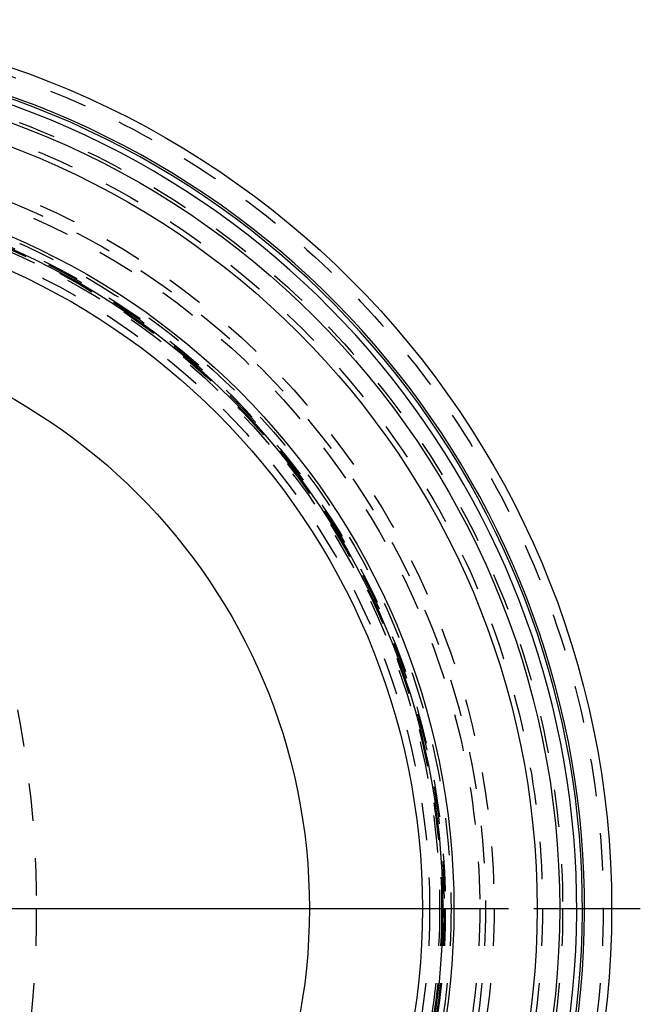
# Model space of a CAD drawing. Header units: millimetres. Extents: x 245 to 733, y 332 to 662.
# Tile 14 of 14: x 625 to 733, y 480 to 652. Entities that reach past the tile are written whole.
import ezdxf

# ---------------------------------------------------------------- set-up
doc = ezdxf.new("R2010")
doc.units = ezdxf.units.MM
doc.header["$LTSCALE"] = 65.185185
doc.linetypes.add('CENTER', pattern=[0.6, 0.375, -0.075, 0.075, -0.075])
doc.linetypes.add('HIDDEN', pattern=[0.2, 0.1, -0.1])
for name, color, linetype in [('ACHSEN_S', 7, 'CONTINUOUS'), ('FASEN', 7, 'CONTINUOUS'), ('KOERPER', 7, 'CONTINUOUS'), ('KONST.EL_MIT_GEO', 7, 'CONTINUOUS')]:
    doc.layers.add(name, color=color, linetype=linetype)

msp = doc.modelspace()

# ---------------------------------------------------------------- linework, layer by layer
at = {"layer": 'ACHSEN_S', "color": 2, "linetype": 'CENTER'}
msp.add_line((245.13, 496.5), (733.01, 496.5), dxfattribs=at)
at = {"layer": 'FASEN', "color": 8, "linetype": 'HIDDEN'}
msp.add_circle((573.01, 496.5), 125, dxfattribs=at)
at = {"layer": 'KOERPER', "color": 8, "linetype": 'HIDDEN'}
msp.add_circle((573.01, 496.5), 132, dxfattribs=at)
at = {"layer": 'KOERPER', "color": 7, "linetype": 'Continuous'}
msp.add_circle((573.01, 496.5), 102.3, dxfattribs=at)
at = {"layer": 'KOERPER', "color": 8, "linetype": 'HIDDEN'}
for points, knots in [([(534.35, 628.5), (540.48, 628.5), (553.02, 626.72), (570.82, 618.94), (587.07, 606.46), (606.45, 583.64), (623.26, 546.46), (627.69, 513.5), (627.69, 496.5)], [0, 0, 0, 0, 0.103456, 0.210669, 0.324498, 0.446432, 0.712952, 1, 1, 1, 1]), ([(627.69, 496.5), (627.69, 479.5), (623.26, 446.54), (606.45, 409.36), (587.07, 386.54), (570.82, 374.06), (553.02, 366.28), (540.48, 364.5), (534.35, 364.5)], [0, 0, 0, 0, 0.287048, 0.553568, 0.675502, 0.789331, 0.896544, 1, 1, 1, 1])]:
    msp.add_open_spline(points, degree=3, knots=knots, dxfattribs=at)
at = {"layer": 'KONST.EL_MIT_GEO', "color": 2, "linetype": 'CENTER'}
msp.add_line((573.01, 496.5), (710.01, 496.5), dxfattribs=at)
at = {"layer": 'KONST.EL_MIT_GEO', "color": 7, "linetype": 'Continuous'}
for radius in [155, 145.94, 142, 127.5, 125.55, 122]:
    msp.add_circle((573.01, 496.5), radius, dxfattribs=at)
at = {"layer": 'KONST.EL_MIT_GEO', "color": 8, "linetype": 'HIDDEN'}
for radius in [153.54, 146.46, 142.93, 134.5, 133, 132, 127, 126, 125.8, 125.35, 125, 123.27]:
    msp.add_circle((573.01, 496.5), radius, dxfattribs=at)
at = {"layer": 'KONST.EL_MIT_GEO', "color": 7, "linetype": 'Continuous'}
for radius, start, end in [(150.28, 108.6245, 71.3755), (149.9, 108.6336, 71.3664), (148.91, 108.6438, 71.3562)]:
    msp.add_arc((573.01, 496.5), radius, start, end, dxfattribs=at)

doc.saveas('drawing.dxf')
